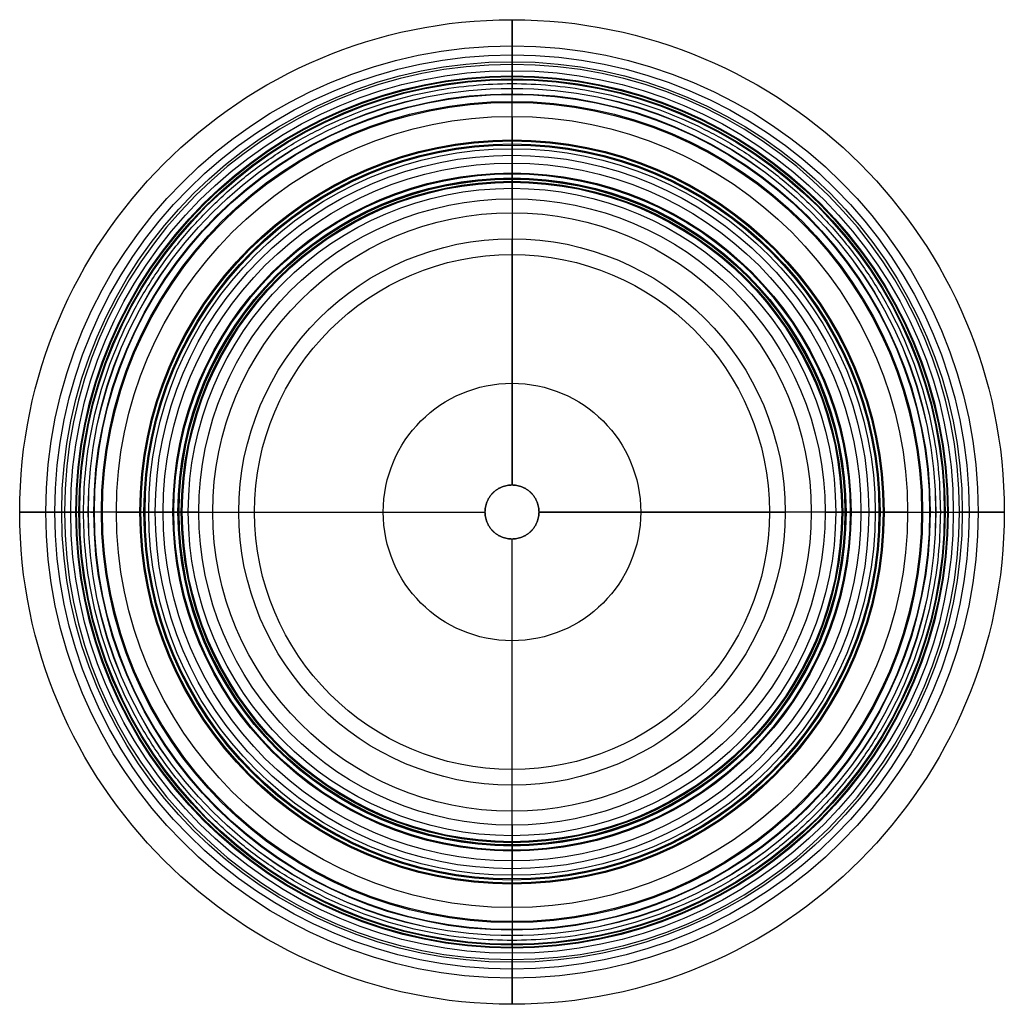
# Model space of a CAD drawing. Header units: millimetres. Extents: x -364 to 364, y -364 to 364.
import ezdxf

# ---------------------------------------------------------------- set-up
doc = ezdxf.new("R2010")
doc.units = ezdxf.units.MM
doc.layers.add('Default', color=7, linetype='Continuous')

msp = doc.modelspace()

# ---------------------------------------------------------------- linework, layer by layer
at = {"layer": 'Default'}
for p, q in [((0, 331.35, 595), (0, 322.32, 595)), ((0, 20), (0, 202.28)), ((-331.35, 0, 595), (-322.32, 0, 595)), ((322.32, 0, 595), (331.35, 0, 595)), ((-202.28, 0), (-20, 0)), ((20, 0), (202.28, 0)), ((0, -202.28), (0, -20)), ((0, -322.32, 595), (0, -331.35, 595))]:
    msp.add_line(p, q, dxfattribs=at)
for centre, radius in [((0, 0, 555.91), 364.47), ((0, 0, 520.52), 345.14), ((0, 0, 519.47), 338.47), ((0, 0, 523.91), 333.37), ((0, 0, 535.97), 326.7), ((0, 0, 536.28), 322.93), ((0, 0, 478.33), 322.62), ((0, 0, 595), 322.32), ((0, 0, 533.3), 320.59), ((0, 0, 484.94), 320.04), ((0, 0, 498.16), 313.71), ((0, 0, 463.3), 313.64), ((0, 0, 457.28), 309.58), ((0, 0, 443.1), 309.16), ((0, 0, 435.19), 304.01), ((0, 0, 588.11), 303.2), ((0, 0, 570.62), 292.85), ((0, 0, 203.81), 275.5), ((0, 0, 233.54), 274.7), ((0, 0, 245.2), 272.48), ((0, 0, 247.37), 271.67), ((0, 0, 221.93), 268.95), ((0, 0, 187.83), 264.15), ((0, 0, 180.78), 258.26), ((0, 0, 83.84), 251.02), ((0, 0, 99.92), 250.33), ((0, 0, 107.43), 247.29), ((0, 0, 109.33), 246.58), ((0, 0, 92.21), 246.41), ((0, 0, 75.91), 244.81), ((0, 0, 314.95), 244.09), ((0, 0, 69.77), 239.68), ((0, 0, 24.84), 231.84), ((0, 0, 7.04), 221.59), ((0, 0), 202.28), ((0, 0, 34.91), 190.68), ((0, 0, 34.91), 95.34)]:
    msp.add_circle(centre, radius, dxfattribs=at)
at = {"layer": 'Default', "extrusion": (0, 0, -1)}
msp.add_circle((0, 0, -595), 331.35, dxfattribs=at)
at = {"layer": 'Default'}
for points, weights, degree, knots in [([(0, 345.14, 520.52), (0, 357.28, 527.59), (0, 364.59, 540.98), (0, 364.47, 555.91), (0, 364.31, 576.11), (0, 351.25, 591.53), (0, 331.35, 595)], [1, 0.880886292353, 0.880886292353, 1, 0.845359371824, 0.845359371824, 1], 3, [779.406375, 779.406375, 779.406375, 779.406375, 822.234318, 822.234318, 822.234318, 877.836147, 877.836147, 877.836147, 877.836147]), ([(0, 333.37, 523.91), (0, 334.35, 521.71), (0, 336.16, 520.14), (0, 338.47, 519.47), (0, 340.77, 518.81), (0, 343.15, 519.18), (0, 345.14, 520.52)], [1, 0.937663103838, 0.937663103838, 1, 0.937663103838, 0.937663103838, 1], 3, [765.457897, 765.457897, 765.457897, 765.457897, 772.432136, 772.432136, 772.432136, 779.406375, 779.406375, 779.406375, 779.406375]), ([(0, 320.59, 533.3), (0, 320.82, 534.65), (0, 321.67, 535.73), (0, 322.93, 536.28), (0, 324.18, 536.83), (0, 325.55, 536.72), (0, 326.7, 535.97), (0, 330.59, 533.46), (0, 332.81, 529.44), (0, 333.37, 523.91)], [1, 0.92067095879, 0.92067095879, 1, 0.92067095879, 0.92067095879, 1, 1, 1, 1], 3, [738.894017, 738.894017, 738.894017, 738.894017, 742.836505, 742.836505, 742.836505, 746.778994, 746.778994, 746.778994, 765.457897, 765.457897, 765.457897, 765.457897]), ([(0, 231.84, 24.84), (0, 234.45, 39.82), (0, 237.06, 54.79), (0, 239.68, 69.77), (0, 240.18, 72.65), (0, 242.06, 74.9), (0, 244.81, 75.91), (0, 248.83, 77.38), (0, 254.32, 84.83), (0, 242.79, 91.76), (0, 252.13, 98.81), (0, 249.96, 105.25), (0, 247.29, 107.43), (0, 246.71, 107.9), (0, 246.45, 108.6), (0, 246.58, 109.33), (0, 250.47, 133.14), (0, 254.37, 156.96), (0, 258.26, 180.78), (0, 258.84, 184.1), (0, 261, 186.68), (0, 264.15, 187.83), (0, 268.78, 189.53), (0, 282.01, 205.61), (0, 263.53, 222.73), (0, 276.63, 230.95), (0, 275.55, 242.68), (0, 272.48, 245.2), (0, 271.82, 245.73), (0, 271.52, 246.53), (0, 271.67, 247.37), (0, 282.45, 309.97), (0, 293.23, 372.58), (0, 304.01, 435.19), (0, 304.59, 438.54), (0, 306.48, 441.38), (0, 309.16, 443.1), (0, 310.53, 443.98), (0, 315.04, 449.63), (0, 309.58, 457.28), (0, 307.97, 459.53), (0, 310.07, 462.51), (0, 313.64, 463.3), (0, 318.88, 464.46), (0, 325.59, 477.87), (0, 320.34, 484.67), (0, 320.04, 484.94), (0, 314.39, 489.92), (0, 312.98, 493.95), (0, 313.71, 498.16)], [1, 1, 1, 1, 0.910757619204, 0.910757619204, 1, 1, 1, 1, 1, 1, 1, 0.908815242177, 0.908815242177, 1, 1, 1, 1, 0.910757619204, 0.910757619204, 1, 1, 1, 1, 1, 1, 1, 0.908815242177, 0.908815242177, 1, 1, 1, 1, 0.943732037, 0.943732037, 0.980187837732, 1, 1, 0.950054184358, 0.936300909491, 0.936300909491, 0.961073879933, 1, 1, 1, 0.995263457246, 0.914929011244, 0.914929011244, 1], 3, [258.845297, 258.845297, 258.845297, 258.845297, 304.451972, 304.451972, 304.451972, 312.825999, 312.825999, 312.825999, 322.927553, 334.122469, 343.892402, 351.778265, 351.778265, 351.778265, 353.894972, 353.894972, 353.894972, 434.694021, 434.694021, 434.694021, 443.068048, 443.068048, 443.068048, 453.169603, 464.364518, 474.134452, 482.020314, 482.020314, 482.020314, 484.137022, 484.137022, 484.137022, 689.446549, 689.446549, 689.446549, 691.584053, 691.584053, 691.584053, 692.745695, 692.745695, 692.745695, 693.065569, 693.065569, 693.065569, 693.568192, 693.891658, 693.891658, 693.891658, 699.377835, 699.377835, 699.377835, 699.377835]), ([(317.15, 0, 515.73), (317.15, 317.15, 515.73), (0, 317.15, 515.73), (-317.15, 317.15, 515.73), (-317.15, 0, 515.73), (-317.15, -317.15, 515.73), (0, -317.15, 515.73), (317.15, -317.15, 515.73), (317.15, 0, 515.73)], [1, 0.707106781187, 1, 0.707106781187, 1, 0.707106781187, 1, 0.707106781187, 1], 2, [0, 0, 0, 572.167519, 572.167519, 1144.335039, 1144.335039, 1716.502558, 1716.502558, 2288.670077, 2288.670077, 2288.670077]), ([(20, 0), (20, -20), (0, -20), (-20, -20), (-20, 0), (-20, 20), (0, 20), (20, 20), (20, 0)], [1, 0.707106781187, 1, 0.707106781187, 1, 0.707106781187, 1, 0.707106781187, 1], 2, [0, 0, 0, 31.415927, 31.415927, 62.831853, 62.831853, 94.24778, 94.24778, 125.663706, 125.663706, 125.663706]), ([(-20, 0, 34.91), (-20, 20, 34.91), (0, 20, 34.91), (20, 20, 34.91), (20, 0, 34.91)], [1, 0.707106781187, 1, 0.707106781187, 1], 2, [62.831853, 62.831853, 62.831853, 94.24778, 94.24778, 125.663706, 125.663706, 125.663706]), ([(-345.14, 0, 520.52), (-357.28, 0, 527.59), (-364.59, 0, 540.98), (-364.47, 0, 555.91), (-364.31, 0, 576.11), (-351.25, 0, 591.53), (-331.35, 0, 595)], [1, 0.880886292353, 0.880886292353, 1, 0.845359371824, 0.845359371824, 1], 3, [779.406375, 779.406375, 779.406375, 779.406375, 822.234318, 822.234318, 822.234318, 877.836147, 877.836147, 877.836147, 877.836147]), ([(-333.37, 0, 523.91), (-334.35, 0, 521.71), (-336.16, 0, 520.14), (-338.47, 0, 519.47), (-340.77, 0, 518.81), (-343.15, 0, 519.18), (-345.14, 0, 520.52)], [1, 0.937663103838, 0.937663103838, 1, 0.937663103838, 0.937663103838, 1], 3, [765.457897, 765.457897, 765.457897, 765.457897, 772.432136, 772.432136, 772.432136, 779.406375, 779.406375, 779.406375, 779.406375]), ([(-320.59, 0, 533.3), (-320.82, 0, 534.65), (-321.67, 0, 535.73), (-322.93, 0, 536.28), (-324.18, 0, 536.83), (-325.55, 0, 536.72), (-326.7, 0, 535.97), (-330.59, 0, 533.46), (-332.81, 0, 529.44), (-333.37, 0, 523.91)], [1, 0.92067095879, 0.92067095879, 1, 0.92067095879, 0.92067095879, 1, 1, 1, 1], 3, [738.894017, 738.894017, 738.894017, 738.894017, 742.836505, 742.836505, 742.836505, 746.778994, 746.778994, 746.778994, 765.457897, 765.457897, 765.457897, 765.457897]), ([(-231.84, 0, 24.84), (-234.45, 0, 39.82), (-237.06, 0, 54.79), (-239.68, 0, 69.77), (-240.18, 0, 72.65), (-242.06, 0, 74.9), (-244.81, 0, 75.91), (-248.83, 0, 77.38), (-254.32, 0, 84.83), (-242.79, 0, 91.76), (-252.13, 0, 98.81), (-249.96, 0, 105.25), (-247.29, 0, 107.43), (-246.71, 0, 107.9), (-246.45, 0, 108.6), (-246.58, 0, 109.33), (-250.47, 0, 133.14), (-254.37, 0, 156.96), (-258.26, 0, 180.78), (-258.84, 0, 184.1), (-261, 0, 186.68), (-264.15, 0, 187.83), (-268.78, 0, 189.53), (-282.01, 0, 205.61), (-263.53, 0, 222.73), (-276.63, 0, 230.95), (-275.55, 0, 242.68), (-272.48, 0, 245.2), (-271.82, 0, 245.73), (-271.52, 0, 246.53), (-271.67, 0, 247.37), (-282.45, 0, 309.97), (-293.23, 0, 372.58), (-304.01, 0, 435.19), (-304.59, 0, 438.54), (-306.48, 0, 441.38), (-309.16, 0, 443.1), (-310.53, 0, 443.98), (-315.04, 0, 449.63), (-309.58, 0, 457.28), (-307.97, 0, 459.53), (-310.07, 0, 462.51), (-313.64, 0, 463.3), (-318.88, 0, 464.46), (-325.59, 0, 477.87), (-320.34, 0, 484.67), (-320.04, 0, 484.94), (-314.39, 0, 489.92), (-312.98, 0, 493.95), (-313.71, 0, 498.16)], [1, 1, 1, 1, 0.910757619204, 0.910757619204, 1, 1, 1, 1, 1, 1, 1, 0.908815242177, 0.908815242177, 1, 1, 1, 1, 0.910757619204, 0.910757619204, 1, 1, 1, 1, 1, 1, 1, 0.908815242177, 0.908815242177, 1, 1, 1, 1, 0.943732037, 0.943732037, 0.980187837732, 1, 1, 0.950054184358, 0.936300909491, 0.936300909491, 0.961073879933, 1, 1, 1, 0.995263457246, 0.914929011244, 0.914929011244, 1], 3, [258.845297, 258.845297, 258.845297, 258.845297, 304.451972, 304.451972, 304.451972, 312.825999, 312.825999, 312.825999, 322.927553, 334.122469, 343.892402, 351.778265, 351.778265, 351.778265, 353.894972, 353.894972, 353.894972, 434.694021, 434.694021, 434.694021, 443.068048, 443.068048, 443.068048, 453.169603, 464.364518, 474.134452, 482.020314, 482.020314, 482.020314, 484.137022, 484.137022, 484.137022, 689.446549, 689.446549, 689.446549, 691.584053, 691.584053, 691.584053, 692.745695, 692.745695, 692.745695, 693.065569, 693.065569, 693.065569, 693.568192, 693.891658, 693.891658, 693.891658, 699.377835, 699.377835, 699.377835, 699.377835]), ([(231.84, 0, 24.84), (234.45, 0, 39.82), (237.06, 0, 54.79), (239.68, 0, 69.77), (240.18, 0, 72.65), (242.06, 0, 74.9), (244.81, 0, 75.91), (248.83, 0, 77.38), (254.32, 0, 84.83), (242.79, 0, 91.76), (252.13, 0, 98.81), (249.96, 0, 105.25), (247.29, 0, 107.43), (246.71, 0, 107.9), (246.45, 0, 108.6), (246.58, 0, 109.33), (250.47, 0, 133.14), (254.37, 0, 156.96), (258.26, 0, 180.78), (258.84, 0, 184.1), (261, 0, 186.68), (264.15, 0, 187.83), (268.78, 0, 189.53), (282.01, 0, 205.61), (263.53, 0, 222.73), (276.63, 0, 230.95), (275.55, 0, 242.68), (272.48, 0, 245.2), (271.82, 0, 245.73), (271.52, 0, 246.53), (271.67, 0, 247.37), (282.45, 0, 309.97), (293.23, 0, 372.58), (304.01, 0, 435.19), (304.59, 0, 438.54), (306.48, 0, 441.38), (309.16, 0, 443.1), (310.53, 0, 443.98), (315.04, 0, 449.63), (309.58, 0, 457.28), (307.97, 0, 459.53), (310.07, 0, 462.51), (313.64, 0, 463.3), (318.88, 0, 464.46), (325.59, 0, 477.87), (320.34, 0, 484.67), (320.04, 0, 484.94), (314.39, 0, 489.92), (312.98, 0, 493.95), (313.71, 0, 498.16)], [1, 1, 1, 1, 0.910757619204, 0.910757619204, 1, 1, 1, 1, 1, 1, 1, 0.908815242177, 0.908815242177, 1, 1, 1, 1, 0.910757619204, 0.910757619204, 1, 1, 1, 1, 1, 1, 1, 0.908815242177, 0.908815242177, 1, 1, 1, 1, 0.943732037, 0.943732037, 0.980187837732, 1, 1, 0.950054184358, 0.936300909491, 0.936300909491, 0.961073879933, 1, 1, 1, 0.995263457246, 0.914929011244, 0.914929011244, 1], 3, [258.845297, 258.845297, 258.845297, 258.845297, 304.451972, 304.451972, 304.451972, 312.825999, 312.825999, 312.825999, 322.927553, 334.122469, 343.892402, 351.778265, 351.778265, 351.778265, 353.894972, 353.894972, 353.894972, 434.694021, 434.694021, 434.694021, 443.068048, 443.068048, 443.068048, 453.169603, 464.364518, 474.134452, 482.020314, 482.020314, 482.020314, 484.137022, 484.137022, 484.137022, 689.446549, 689.446549, 689.446549, 691.584053, 691.584053, 691.584053, 692.745695, 692.745695, 692.745695, 693.065569, 693.065569, 693.065569, 693.568192, 693.891658, 693.891658, 693.891658, 699.377835, 699.377835, 699.377835, 699.377835]), ([(320.59, 0, 533.3), (320.82, 0, 534.65), (321.67, 0, 535.73), (322.93, 0, 536.28), (324.18, 0, 536.83), (325.55, 0, 536.72), (326.7, 0, 535.97), (330.59, 0, 533.46), (332.81, 0, 529.44), (333.37, 0, 523.91)], [1, 0.92067095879, 0.92067095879, 1, 0.92067095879, 0.92067095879, 1, 1, 1, 1], 3, [738.894017, 738.894017, 738.894017, 738.894017, 742.836505, 742.836505, 742.836505, 746.778994, 746.778994, 746.778994, 765.457897, 765.457897, 765.457897, 765.457897]), ([(345.14, 0, 520.52), (357.28, 0, 527.59), (364.59, 0, 540.98), (364.47, 0, 555.91), (364.31, 0, 576.11), (351.25, 0, 591.53), (331.35, 0, 595)], [1, 0.880886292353, 0.880886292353, 1, 0.845359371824, 0.845359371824, 1], 3, [779.406375, 779.406375, 779.406375, 779.406375, 822.234318, 822.234318, 822.234318, 877.836147, 877.836147, 877.836147, 877.836147]), ([(333.37, 0, 523.91), (334.35, 0, 521.71), (336.16, 0, 520.14), (338.47, 0, 519.47), (340.77, 0, 518.81), (343.15, 0, 519.18), (345.14, 0, 520.52)], [1, 0.937663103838, 0.937663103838, 1, 0.937663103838, 0.937663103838, 1], 3, [765.457897, 765.457897, 765.457897, 765.457897, 772.432136, 772.432136, 772.432136, 779.406375, 779.406375, 779.406375, 779.406375]), ([(20, 0, 34.91), (20, -20, 34.91), (0, -20, 34.91), (-20, -20, 34.91), (-20, 0, 34.91)], [1, 0.707106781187, 1, 0.707106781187, 1], 2, [0, 0, 0, 31.415927, 31.415927, 62.831853, 62.831853, 62.831853]), ([(0, -231.84, 24.84), (0, -234.45, 39.82), (0, -237.06, 54.79), (0, -239.68, 69.77), (0, -240.18, 72.65), (0, -242.06, 74.9), (0, -244.81, 75.91), (0, -248.83, 77.38), (0, -254.32, 84.83), (0, -242.79, 91.76), (0, -252.13, 98.81), (0, -249.96, 105.25), (0, -247.29, 107.43), (0, -246.71, 107.9), (0, -246.45, 108.6), (0, -246.58, 109.33), (0, -250.47, 133.14), (0, -254.37, 156.96), (0, -258.26, 180.78), (0, -258.84, 184.1), (0, -261, 186.68), (0, -264.15, 187.83), (0, -268.78, 189.53), (0, -282.01, 205.61), (0, -263.53, 222.73), (0, -276.63, 230.95), (0, -275.55, 242.68), (0, -272.48, 245.2), (0, -271.82, 245.73), (0, -271.52, 246.53), (0, -271.67, 247.37), (0, -282.45, 309.97), (0, -293.23, 372.58), (0, -304.01, 435.19), (0, -304.59, 438.54), (0, -306.48, 441.38), (0, -309.16, 443.1), (0, -310.53, 443.98), (0, -315.04, 449.63), (0, -309.58, 457.28), (0, -307.97, 459.53), (0, -310.07, 462.51), (0, -313.64, 463.3), (0, -318.88, 464.46), (0, -325.59, 477.87), (0, -320.34, 484.67), (0, -320.04, 484.94), (0, -314.39, 489.92), (0, -312.98, 493.95), (0, -313.71, 498.16)], [1, 1, 1, 1, 0.910757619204, 0.910757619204, 1, 1, 1, 1, 1, 1, 1, 0.908815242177, 0.908815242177, 1, 1, 1, 1, 0.910757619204, 0.910757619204, 1, 1, 1, 1, 1, 1, 1, 0.908815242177, 0.908815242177, 1, 1, 1, 1, 0.943732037, 0.943732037, 0.980187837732, 1, 1, 0.950054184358, 0.936300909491, 0.936300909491, 0.961073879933, 1, 1, 1, 0.995263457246, 0.914929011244, 0.914929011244, 1], 3, [258.845297, 258.845297, 258.845297, 258.845297, 304.451972, 304.451972, 304.451972, 312.825999, 312.825999, 312.825999, 322.927553, 334.122469, 343.892402, 351.778265, 351.778265, 351.778265, 353.894972, 353.894972, 353.894972, 434.694021, 434.694021, 434.694021, 443.068048, 443.068048, 443.068048, 453.169603, 464.364518, 474.134452, 482.020314, 482.020314, 482.020314, 484.137022, 484.137022, 484.137022, 689.446549, 689.446549, 689.446549, 691.584053, 691.584053, 691.584053, 692.745695, 692.745695, 692.745695, 693.065569, 693.065569, 693.065569, 693.568192, 693.891658, 693.891658, 693.891658, 699.377835, 699.377835, 699.377835, 699.377835]), ([(0, -320.59, 533.3), (0, -320.82, 534.65), (0, -321.67, 535.73), (0, -322.93, 536.28), (0, -324.18, 536.83), (0, -325.55, 536.72), (0, -326.7, 535.97), (0, -330.59, 533.46), (0, -332.81, 529.44), (0, -333.37, 523.91)], [1, 0.92067095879, 0.92067095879, 1, 0.92067095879, 0.92067095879, 1, 1, 1, 1], 3, [738.894017, 738.894017, 738.894017, 738.894017, 742.836505, 742.836505, 742.836505, 746.778994, 746.778994, 746.778994, 765.457897, 765.457897, 765.457897, 765.457897]), ([(0, -345.14, 520.52), (0, -357.28, 527.59), (0, -364.59, 540.98), (0, -364.47, 555.91), (0, -364.31, 576.11), (0, -351.25, 591.53), (0, -331.35, 595)], [1, 0.880886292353, 0.880886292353, 1, 0.845359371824, 0.845359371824, 1], 3, [779.406375, 779.406375, 779.406375, 779.406375, 822.234318, 822.234318, 822.234318, 877.836147, 877.836147, 877.836147, 877.836147]), ([(0, -333.37, 523.91), (0, -334.35, 521.71), (0, -336.16, 520.14), (0, -338.47, 519.47), (0, -340.77, 518.81), (0, -343.15, 519.18), (0, -345.14, 520.52)], [1, 0.937663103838, 0.937663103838, 1, 0.937663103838, 0.937663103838, 1], 3, [765.457897, 765.457897, 765.457897, 765.457897, 772.432136, 772.432136, 772.432136, 779.406375, 779.406375, 779.406375, 779.406375])]:
    msp.add_rational_spline(points, weights, degree=degree, knots=knots, dxfattribs=at)
for points, weights in [([(0, 292.85, 570.62), (0, 297.5, 595), (0, 322.32, 595)], [1, 0.770499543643, 1]), ([(0, 231.84, 24.84), (0, 227.5), (0, 202.28)], [1, 0.765486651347, 1]), ([(-292.85, 0, 570.62), (-297.5, 0, 595), (-322.32, 0, 595)], [1, 0.770499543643, 1]), ([(-231.84, 0, 24.84), (-227.5, 0), (-202.28, 0)], [1, 0.765486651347, 1]), ([(231.84, 0, 24.84), (227.5, 0), (202.28, 0)], [1, 0.765486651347, 1]), ([(292.85, 0, 570.62), (297.5, 0, 595), (322.32, 0, 595)], [1, 0.770499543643, 1]), ([(0, -231.84, 24.84), (0, -227.5), (0, -202.28)], [1, 0.765486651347, 1]), ([(0, -292.85, 570.62), (0, -297.5, 595), (0, -322.32, 595)], [1, 0.770499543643, 1])]:
    msp.add_rational_spline(points, weights, degree=2, dxfattribs=at)
for points, degree in [([(0, 313.71, 498.16), (0, 320.59, 533.3)], 1), ([(0, 292.85, 570.62), (0, 190.68, 34.91)], 1), ([(0, 190.68, 34.91), (0, 20, 34.91)], 1), ([(0, 20, 34.91), (0, 20)], 1), ([(-313.71, 0, 498.16), (-320.59, 0, 533.3)], 1), ([(-292.85, 0, 570.62), (-190.68, 0, 34.91)], 1), ([(-190.68, 0, 34.91), (-20, 0, 34.91)], 1), ([(-20, 0, 34.91), (-20, 0)], 1), ([(190.68, 0, 34.91), (20, 0, 34.91)], 1), ([(292.85, 0, 570.62), (190.68, 0, 34.91)], 1), ([(313.71, 0, 498.16), (316.01, 0, 509.87), (318.3, 0, 521.59), (320.59, 0, 533.3)], 3), ([(20, 0, 34.91), (20, 0)], 1), ([(0, -190.68, 34.91), (0, -20, 34.91)], 1), ([(0, -20, 34.91), (0, -20)], 1), ([(0, -292.85, 570.62), (0, -190.68, 34.91)], 1), ([(0, -313.71, 498.16), (0, -320.59, 533.3)], 1)]:
    msp.add_open_spline(points, degree=degree, dxfattribs=at)

doc.saveas('drawing.dxf')
